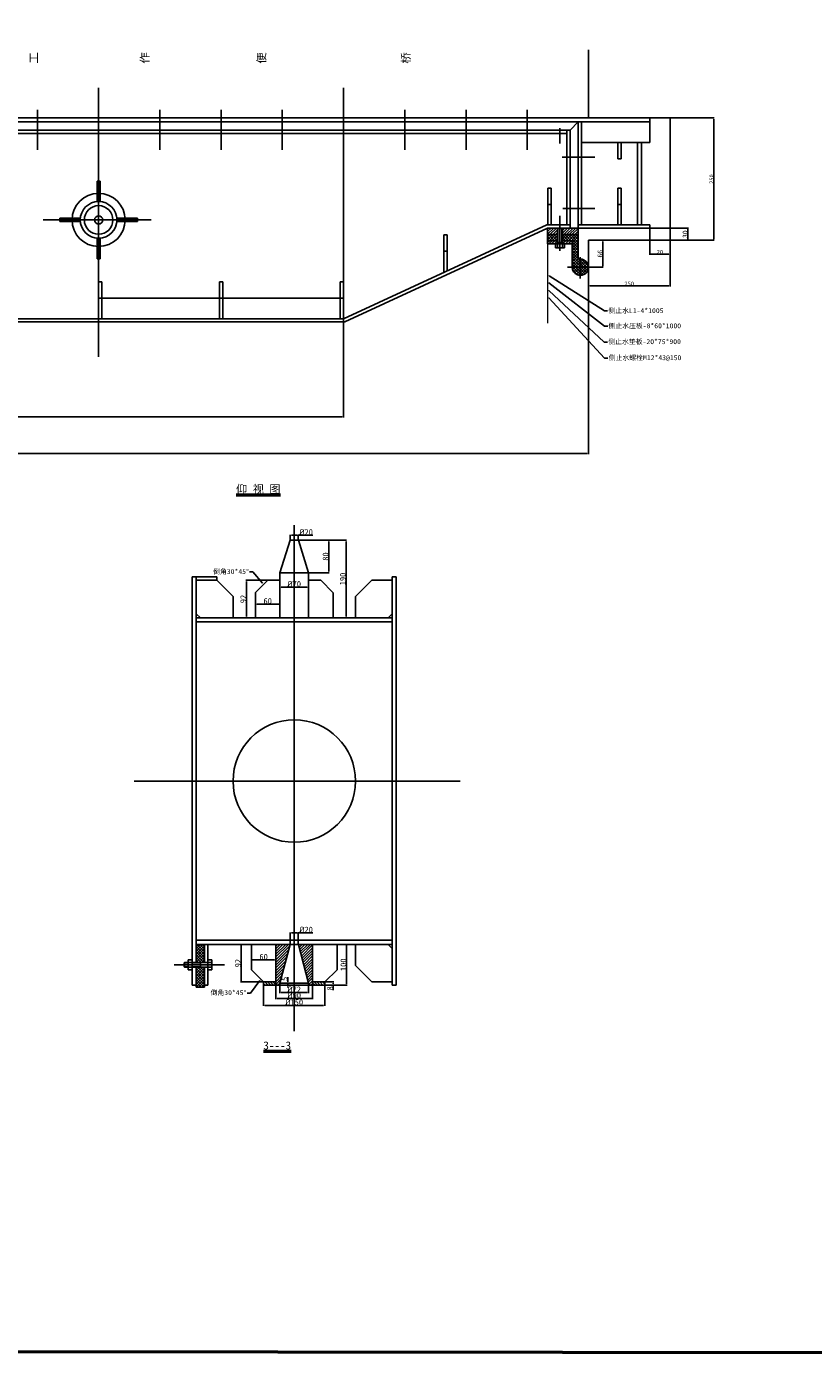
# Model space of a CAD drawing. Header units: millimetres. Extents: x 5419 to 25931, y -1907 to 3833.
# Tile 8 of 10: x 20910 to 22838, y -1907 to 1343. Entities that reach past the tile are written whole.
import ezdxf
from ezdxf import colors
from ezdxf.entities.mleader import LeaderData, LeaderLine
from ezdxf.math import Vec2, Vec3

# ---------------------------------------------------------------- set-up
doc = ezdxf.new("R2010")
doc.units = ezdxf.units.MM
doc.dimstyles.new('ISO-25', dxfattribs={"dimtxt": 3, "dimasz": 3, "dimexe": 1.25, "dimexo": 0.625, "dimtad": 1, "dimtxsty": 'Standard', "dimcen": 2.5, "dimadec": 0, "dimazin": 0, "dimtfac": 1, "dimtmove": 0, "dimatfit": 3, "dimfxl": 1, "dimarcsym": 0})
pattern_1 = [(45, (12461.596, 0), (-3.367596, 3.367596), [])]

# ---------------------------------------------------------------- blocks, each defined once
blk = doc.blocks.new('*D75')
at = {"color": 0, "lineweight": -2}
for p, q in [((22487.3, 1119.7), (22595, 1119.7)), ((22593.8, 1116.7), (22593.8, 822.7)), ((22487.3, 819.7), (22595, 819.7))]:
    blk.add_line(p, q, dxfattribs=at)
at = {"color": 0, "lineweight": 50}
for points in [[(22593.3, 1116.7), (22594.3, 1116.7), (22593.8, 1119.7)], [(22593.3, 822.7), (22594.3, 822.7), (22593.8, 819.7)]]:
    blk.add_solid(points, dxfattribs=at)
at = {"layer": 'Defpoints', "color": 0, "lineweight": 50}
for p in [(22486.7, 1119.7), (22486.7, 819.7), (22593.8, 819.7)]:
    blk.add_point(p, dxfattribs=at)
at = {"color": 0, "lineweight": 13, "insert": (22588.1, 969.7), "char_height": 10, "attachment_point": 5, "rotation": 90}
blk.add_mtext('250', dxfattribs=at)
blk = doc.blocks.new('*D76')
at = {"color": 0, "lineweight": -2}
for p, q in [((22420.9, 849.7), (22531.4, 849.7)), ((22530.1, 846.7), (22530.1, 822.7)), ((22420.9, 819.7), (22531.4, 819.7))]:
    blk.add_line(p, q, dxfattribs=at)
at = {"color": 0, "lineweight": 50}
for points in [[(22529.6, 846.7), (22530.6, 846.7), (22530.1, 849.7)], [(22529.6, 822.7), (22530.6, 822.7), (22530.1, 819.7)]]:
    blk.add_solid(points, dxfattribs=at)
at = {"layer": 'Defpoints', "color": 0, "lineweight": 50}
for p in [(22420.2, 849.7), (22420.2, 819.7), (22530.1, 819.7)]:
    blk.add_point(p, dxfattribs=at)
at = {"color": 0, "lineweight": 13, "insert": (22523.5, 834.7), "char_height": 3, "attachment_point": 5, "rotation": 90}
blk.add_mtext('{\\H4x;30}', dxfattribs=at)
blk = doc.blocks.new('*D77')
at = {"color": 0, "lineweight": -2}
for p, q in [((22436.7, 853), (22436.7, 784.4)), ((22486.7, 853), (22486.7, 784.4)), ((22439.7, 785.7), (22483.7, 785.7))]:
    blk.add_line(p, q, dxfattribs=at)
at = {"color": 0, "lineweight": 50}
for points in [[(22439.7, 786.2), (22439.7, 785.2), (22436.7, 785.7)], [(22483.7, 786.2), (22483.7, 785.2), (22486.7, 785.7)]]:
    blk.add_solid(points, dxfattribs=at)
at = {"layer": 'Defpoints', "color": 0, "lineweight": 50}
for p in [(22436.7, 853.7), (22486.7, 853.7), (22486.7, 785.7)]:
    blk.add_point(p, dxfattribs=at)
at = {"color": 0, "lineweight": 13, "insert": (22461.7, 791.3), "char_height": 10, "attachment_point": 5}
blk.add_mtext('20', dxfattribs=at)
blk = doc.blocks.new('*D78')
at = {"color": 0, "lineweight": -2}
for p, q in [((22287.3, 819.7), (22322.9, 819.7)), ((22321.7, 816.7), (22321.7, 756.7)), ((22287.3, 753.7), (22322.9, 753.7))]:
    blk.add_line(p, q, dxfattribs=at)
at = {"color": 0, "lineweight": 50}
for points in [[(22321.2, 816.7), (22322.2, 816.7), (22321.7, 819.7)], [(22321.2, 756.7), (22322.2, 756.7), (22321.7, 753.7)]]:
    blk.add_solid(points, dxfattribs=at)
at = {"layer": 'Defpoints', "color": 0, "lineweight": 50}
for p in [(22286.7, 819.7), (22286.7, 753.7), (22321.7, 753.7)]:
    blk.add_point(p, dxfattribs=at)
at = {"color": 0, "lineweight": 13, "insert": (22315, 786.7), "char_height": 3, "attachment_point": 5, "rotation": 90}
blk.add_mtext('{\\H4x;66}', dxfattribs=at)
blk = doc.blocks.new('*D79')
at = {"color": 0, "lineweight": -2}
for p, q in [((22486.7, 818.1), (22486.7, 706.6)), ((22286.7, 714.8), (22286.7, 706.6)), ((22483.7, 707.8), (22289.7, 707.8))]:
    blk.add_line(p, q, dxfattribs=at)
at = {"color": 0, "lineweight": 50}
for points in [[(22289.7, 708.3), (22289.7, 707.3), (22286.7, 707.8)], [(22483.7, 708.3), (22483.7, 707.3), (22486.7, 707.8)]]:
    blk.add_solid(points, dxfattribs=at)
at = {"layer": 'Defpoints', "color": 0, "lineweight": 50}
for p in [(22486.7, 818.7), (22286.7, 715.4), (22286.7, 707.8)]:
    blk.add_point(p, dxfattribs=at)
at = {"color": 0, "lineweight": 13, "insert": (22386.7, 713.5), "char_height": 10, "attachment_point": 5}
blk.add_mtext('250', dxfattribs=at)
blk = doc.blocks.new('*D80')
at = {"color": 0, "lineweight": -2}
for p, q in [((18686.7, 704.2), (18686.7, 295.8)), ((22286.7, 697.2), (22286.7, 295.8)), ((22283.7, 297.1), (18689.7, 297.1))]:
    blk.add_line(p, q, dxfattribs=at)
at = {"color": 0, "lineweight": 50}
for points in [[(18689.7, 297.6), (18689.7, 296.6), (18686.7, 297.1)], [(22283.7, 297.6), (22283.7, 296.6), (22286.7, 297.1)]]:
    blk.add_solid(points, dxfattribs=at)
at = {"layer": 'Defpoints', "color": 0, "lineweight": 50}
for p in [(18686.7, 704.8), (22286.7, 697.8), (18686.7, 297.1)]:
    blk.add_point(p, dxfattribs=at)
at = {"color": 0, "lineweight": 13, "insert": (20486.7, 301.7), "char_height": 8, "attachment_point": 5}
blk.add_mtext('2000', dxfattribs=at)
blk = doc.blocks.new('*D102')
at = {"color": 0, "lineweight": -2}
for p, q in [((21555.9, 85.7), (21555.9, 98.5)), ((21575.9, 85.7), (21575.9, 98.5)), ((21558.9, 97.2), (21572.9, 97.2)), ((21575.9, 97.2), (21611.2, 97.2))]:
    blk.add_line(p, q, dxfattribs=at)
at = {"color": 0, "lineweight": 50}
for points in [[(21558.9, 97.7), (21558.9, 96.7), (21555.9, 97.2)], [(21572.9, 97.7), (21572.9, 96.7), (21575.9, 97.2)]]:
    blk.add_solid(points, dxfattribs=at)
at = {"layer": 'Defpoints', "color": 0, "lineweight": 50}
for p in [(21555.9, 85.1), (21575.9, 97.2), (21575.9, 85.1)]:
    blk.add_point(p, dxfattribs=at)
at = {"color": 0, "lineweight": 13, "insert": (21595, 105), "char_height": 3, "attachment_point": 5}
blk.add_mtext('{\\fISOCPEUR|b0|i0|c0|p34;\\H4.8x;%%C\\fSimSun|b0|i0|c134|p34;20}', dxfattribs=at)
blk = doc.blocks.new('*D103')
at = {"color": 0, "lineweight": -2}
for p, q in [((21530.9, -30.3), (21530.9, -28.7)), ((21533.9, -29.9), (21597.9, -29.9)), ((21600.9, -30.3), (21600.9, -28.7))]:
    blk.add_line(p, q, dxfattribs=at)
at = {"color": 0, "lineweight": 50}
for points in [[(21533.9, -29.4), (21533.9, -30.4), (21530.9, -29.9)], [(21597.9, -29.4), (21597.9, -30.4), (21600.9, -29.9)]]:
    blk.add_solid(points, dxfattribs=at)
at = {"layer": 'Defpoints', "color": 0, "lineweight": 50}
for p in [(21530.9, -30.9), (21600.9, -29.9), (21600.9, -30.9)]:
    blk.add_point(p, dxfattribs=at)
at = {"color": 0, "lineweight": 13, "insert": (21565.9, -22.1), "char_height": 3, "attachment_point": 5}
blk.add_mtext('{\\fISOCPEUR|b0|i0|c0|p34;\\H4.8x;%%C\\fSimSun|b0|i0|c134|p34;70}', dxfattribs=at)
blk = doc.blocks.new('*D104')
at = {"color": 0, "lineweight": -2}
for p, q in [((21576.6, 85.1), (21694.1, 85.1)), ((21692.8, 82.1), (21692.8, -101.9)), ((21601.6, -104.9), (21694.1, -104.9))]:
    blk.add_line(p, q, dxfattribs=at)
at = {"color": 0, "lineweight": 50}
for points in [[(21692.3, 82.1), (21693.3, 82.1), (21692.8, 85.1)], [(21692.3, -101.9), (21693.3, -101.9), (21692.8, -104.9)]]:
    blk.add_solid(points, dxfattribs=at)
at = {"layer": 'Defpoints', "color": 0, "lineweight": 50}
for p in [(21575.9, 85.1), (21600.9, -104.9), (21692.8, -104.9)]:
    blk.add_point(p, dxfattribs=at)
at = {"color": 0, "lineweight": 13, "insert": (21685, -9.9), "char_height": 3, "attachment_point": 5, "rotation": 90}
blk.add_mtext('{\\H4.8x;190}', dxfattribs=at)
blk = doc.blocks.new('*D105')
at = {"color": 0, "lineweight": -2}
for p, q in [((21576.6, 85.1), (21651.8, 85.1)), ((21650.5, 82.1), (21650.5, 8.1)), ((21601.6, 5.1), (21651.8, 5.1))]:
    blk.add_line(p, q, dxfattribs=at)
at = {"color": 0, "lineweight": 50}
for points in [[(21650, 82.1), (21651, 82.1), (21650.5, 85.1)], [(21650, 8.1), (21651, 8.1), (21650.5, 5.1)]]:
    blk.add_solid(points, dxfattribs=at)
at = {"layer": 'Defpoints', "color": 0, "lineweight": 50}
for p in [(21575.9, 85.1), (21600.9, 5.1), (21650.5, 5.1)]:
    blk.add_point(p, dxfattribs=at)
at = {"color": 0, "lineweight": 13, "insert": (21642.7, 45.1), "char_height": 3, "attachment_point": 5, "rotation": 90}
blk.add_mtext('{\\H4.8x;80}', dxfattribs=at)
blk = doc.blocks.new('*D106')
at = {"color": 0, "lineweight": -2}
for p, q in [((21470.9, -80.7), (21470.9, -70.5)), ((21473.9, -71.7), (21527.9, -71.7)), ((21530.9, -80.7), (21530.9, -70.5))]:
    blk.add_line(p, q, dxfattribs=at)
at = {"color": 0, "lineweight": 50}
for points in [[(21473.9, -71.2), (21473.9, -72.2), (21470.9, -71.7)], [(21527.9, -71.2), (21527.9, -72.2), (21530.9, -71.7)]]:
    blk.add_solid(points, dxfattribs=at)
at = {"layer": 'Defpoints', "color": 0, "lineweight": 50}
for p in [(21470.9, -81.3), (21530.9, -71.7), (21530.9, -81.3)]:
    blk.add_point(p, dxfattribs=at)
at = {"color": 0, "lineweight": 13, "insert": (21500.9, -63.9), "char_height": 3, "attachment_point": 5}
blk.add_mtext('{\\H4.8x;60}', dxfattribs=at)
blk = doc.blocks.new('*D107')
at = {"color": 0, "lineweight": -2}
for p, q in [((21500.3, -12.9), (21447.6, -12.9)), ((21448.9, -15.9), (21448.9, -101.9)), ((21470.3, -104.9), (21447.6, -104.9))]:
    blk.add_line(p, q, dxfattribs=at)
at = {"color": 0, "lineweight": 50}
for points in [[(21448.4, -15.9), (21449.4, -15.9), (21448.9, -12.9)], [(21448.4, -101.9), (21449.4, -101.9), (21448.9, -104.9)]]:
    blk.add_solid(points, dxfattribs=at)
at = {"layer": 'Defpoints', "color": 0, "lineweight": 50}
for p in [(21500.9, -12.9), (21448.9, -104.9), (21470.9, -104.9)]:
    blk.add_point(p, dxfattribs=at)
at = {"color": 0, "lineweight": 13, "insert": (21441.1, -58.9), "char_height": 3, "attachment_point": 5, "rotation": 90}
blk.add_mtext('{\\H4.8x;92}', dxfattribs=at)
blk = doc.blocks.new('*D108')
at = {"color": 0, "lineweight": -2}
for p, q in [((21555.9, -904.3), (21555.9, -875.5)), ((21558.9, -876.7), (21572.9, -876.7)), ((21575.9, -904.3), (21575.9, -875.5)), ((21575.9, -876.7), (21611.2, -876.7))]:
    blk.add_line(p, q, dxfattribs=at)
at = {"color": 0, "lineweight": 50}
for points in [[(21558.9, -876.2), (21558.9, -877.2), (21555.9, -876.7)], [(21572.9, -876.2), (21572.9, -877.2), (21575.9, -876.7)]]:
    blk.add_solid(points, dxfattribs=at)
at = {"layer": 'Defpoints', "color": 0, "lineweight": 50}
for p in [(21575.9, -876.7), (21555.9, -904.9), (21575.9, -904.9)]:
    blk.add_point(p, dxfattribs=at)
at = {"color": 0, "lineweight": 13, "insert": (21595, -868.9), "char_height": 3, "attachment_point": 5}
blk.add_mtext('{\\fISOCPEUR|b0|i0|c0|p34;\\H4.8x;%%C\\fSimSun|b0|i0|c134|p34;20}', dxfattribs=at)
blk = doc.blocks.new('*D109')
at = {"color": 0, "lineweight": -2}
for p, q in [((21530.9, -1000.6), (21530.9, -1024.1)), ((21600.9, -1000.6), (21600.9, -1024.1)), ((21533.9, -1022.9), (21597.9, -1022.9))]:
    blk.add_line(p, q, dxfattribs=at)
at = {"color": 0, "lineweight": 50}
for points in [[(21533.9, -1022.4), (21533.9, -1023.4), (21530.9, -1022.9)], [(21597.9, -1022.4), (21597.9, -1023.4), (21600.9, -1022.9)]]:
    blk.add_solid(points, dxfattribs=at)
at = {"layer": 'Defpoints', "color": 0, "lineweight": 50}
for p in [(21530.9, -999.9), (21600.9, -999.9), (21600.9, -1022.9)]:
    blk.add_point(p, dxfattribs=at)
at = {"color": 0, "lineweight": 13, "insert": (21565.9, -1015), "char_height": 3, "attachment_point": 5}
blk.add_mtext('{\\fISOCPEUR|b0|i0|c0|p34;\\H4.8x;%%C\\fSimSun|b0|i0|c134|p34;72}', dxfattribs=at)
blk = doc.blocks.new('*D110')
at = {"color": 0, "lineweight": -2}
for p, q in [((21545.3, -999.9), (21551.1, -999.9)), ((21545.3, -1004.9), (21551.1, -1004.9)), ((21549.8, -996.9), (21549.8, -984.9)), ((21549.8, -1004.9), (21549.8, -999.9)), ((21549.8, -1007.9), (21549.8, -1010.9))]:
    blk.add_line(p, q, dxfattribs=at)
at = {"color": 0, "lineweight": 50}
for points in [[(21549.3, -996.9), (21550.3, -996.9), (21549.8, -999.9)], [(21549.3, -1007.9), (21550.3, -1007.9), (21549.8, -1004.9)]]:
    blk.add_solid(points, dxfattribs=at)
at = {"layer": 'Defpoints', "color": 0, "lineweight": 50}
for p in [(21544.6, -999.9), (21544.6, -1004.9), (21549.8, -999.9)]:
    blk.add_point(p, dxfattribs=at)
at = {"color": 0, "lineweight": 13, "insert": (21542, -989.4), "char_height": 3, "attachment_point": 5, "rotation": 90}
blk.add_mtext('{\\H4.8x;5}', dxfattribs=at)
blk = doc.blocks.new('*D111')
at = {"color": 0, "lineweight": -2}
for p, q in [((21520.9, -1005.6), (21520.9, -1039)), ((21610.9, -1005.6), (21610.9, -1039)), ((21523.9, -1037.7), (21607.9, -1037.7))]:
    blk.add_line(p, q, dxfattribs=at)
at = {"color": 0, "lineweight": 50}
for points in [[(21523.9, -1037.2), (21523.9, -1038.2), (21520.9, -1037.7)], [(21607.9, -1037.2), (21607.9, -1038.2), (21610.9, -1037.7)]]:
    blk.add_solid(points, dxfattribs=at)
at = {"layer": 'Defpoints', "color": 0, "lineweight": 50}
for p in [(21520.9, -1004.9), (21610.9, -1004.9), (21610.9, -1037.7)]:
    blk.add_point(p, dxfattribs=at)
at = {"color": 0, "lineweight": 13, "insert": (21565.9, -1029.9), "char_height": 3, "attachment_point": 5}
blk.add_mtext('{\\fISOCPEUR|b0|i0|c0|p34;\\H4.8x;%%C\\fSimSun|b0|i0|c134|p34;90}', dxfattribs=at)
blk = doc.blocks.new('*D112')
at = {"color": 0, "lineweight": -2}
for p, q in [((21490.9, -1005.6), (21490.9, -1055.8)), ((21640.9, -1005.6), (21640.9, -1055.8)), ((21493.9, -1054.6), (21637.9, -1054.6))]:
    blk.add_line(p, q, dxfattribs=at)
at = {"color": 0, "lineweight": 50}
for points in [[(21493.9, -1054.1), (21493.9, -1055.1), (21490.9, -1054.6)], [(21637.9, -1054.1), (21637.9, -1055.1), (21640.9, -1054.6)]]:
    blk.add_solid(points, dxfattribs=at)
at = {"layer": 'Defpoints', "color": 0, "lineweight": 50}
for p in [(21490.9, -1004.9), (21640.9, -1004.9), (21640.9, -1054.6)]:
    blk.add_point(p, dxfattribs=at)
at = {"color": 0, "lineweight": 13, "insert": (21565.9, -1046.8), "char_height": 3, "attachment_point": 5}
blk.add_mtext('{\\fISOCPEUR|b0|i0|c0|p34;\\H4.8x;%%C\\fSimSun|b0|i0|c134|p34;150}', dxfattribs=at)
blk = doc.blocks.new('*D113')
at = {"color": 0, "lineweight": -2}
for p, q in [((21641.6, -996.9), (21662.7, -996.9)), ((21641.6, -1004.9), (21662.7, -1004.9)), ((21661.4, -999.9), (21661.4, -1001.9)), ((21661.4, -1004.9), (21661.4, -1017.3))]:
    blk.add_line(p, q, dxfattribs=at)
at = {"color": 0, "lineweight": 50}
for points in [[(21660.9, -999.9), (21661.9, -999.9), (21661.4, -996.9)], [(21660.9, -1001.9), (21661.9, -1001.9), (21661.4, -1004.9)]]:
    blk.add_solid(points, dxfattribs=at)
at = {"layer": 'Defpoints', "color": 0, "lineweight": 50}
for p in [(21640.9, -996.9), (21640.9, -1004.9), (21661.4, -1004.9)]:
    blk.add_point(p, dxfattribs=at)
at = {"color": 0, "lineweight": 13, "insert": (21653.6, -1012.6), "char_height": 3, "attachment_point": 5, "rotation": 90}
blk.add_mtext('{\\H4.8x;8}', dxfattribs=at)
blk = doc.blocks.new('*D114')
at = {"color": 0, "lineweight": -2}
for p, q in [((21671.6, -904.9), (21695.5, -904.9)), ((21694.2, -907.9), (21694.2, -1001.9)), ((21641.6, -1004.9), (21695.5, -1004.9))]:
    blk.add_line(p, q, dxfattribs=at)
at = {"color": 0, "lineweight": 50}
for points in [[(21693.7, -907.9), (21694.7, -907.9), (21694.2, -904.9)], [(21693.7, -1001.9), (21694.7, -1001.9), (21694.2, -1004.9)]]:
    blk.add_solid(points, dxfattribs=at)
at = {"layer": 'Defpoints', "color": 0, "lineweight": 50}
for p in [(21670.9, -904.9), (21640.9, -1004.9), (21694.2, -1004.9)]:
    blk.add_point(p, dxfattribs=at)
at = {"color": 0, "lineweight": 13, "insert": (21686.4, -954.9), "char_height": 3, "attachment_point": 5, "rotation": 90}
blk.add_mtext('{\\H4.8x;100}', dxfattribs=at)
blk = doc.blocks.new('*D115')
at = {"color": 0, "lineweight": -2}
for p, q in [((21460.9, -942.7), (21460.9, -941.9)), ((21520.9, -942.7), (21520.9, -941.9)), ((21463.9, -943.2), (21517.9, -943.2))]:
    blk.add_line(p, q, dxfattribs=at)
at = {"color": 0, "lineweight": 50}
for points in [[(21463.9, -942.7), (21463.9, -943.7), (21460.9, -943.2)], [(21517.9, -942.7), (21517.9, -943.7), (21520.9, -943.2)]]:
    blk.add_solid(points, dxfattribs=at)
at = {"layer": 'Defpoints', "color": 0, "lineweight": 50}
for p in [(21460.9, -943.3), (21520.9, -943.2), (21520.9, -943.3)]:
    blk.add_point(p, dxfattribs=at)
at = {"color": 0, "lineweight": 13, "insert": (21490.9, -935.4), "char_height": 3, "attachment_point": 5}
blk.add_mtext('{\\H4.8x;60}', dxfattribs=at)
blk = doc.blocks.new('*D116')
at = {"color": 0, "lineweight": -2}
for p, q in [((21460.3, -904.9), (21434.6, -904.9)), ((21435.8, -907.9), (21435.8, -993.9)), ((21490.3, -996.9), (21434.6, -996.9))]:
    blk.add_line(p, q, dxfattribs=at)
at = {"color": 0, "lineweight": 50}
for points in [[(21435.3, -907.9), (21436.3, -907.9), (21435.8, -904.9)], [(21435.3, -993.9), (21436.3, -993.9), (21435.8, -996.9)]]:
    blk.add_solid(points, dxfattribs=at)
at = {"layer": 'Defpoints', "color": 0, "lineweight": 50}
for p in [(21460.9, -904.9), (21435.8, -996.9), (21490.9, -996.9)]:
    blk.add_point(p, dxfattribs=at)
at = {"color": 0, "lineweight": 13, "insert": (21428, -950.9), "char_height": 3, "attachment_point": 5, "rotation": 90}
blk.add_mtext('{\\H4.8x;92}', dxfattribs=at)
blk = doc.blocks.new('*D143')
at = {"color": 0, "lineweight": -2}
for p, q in [((19286.7, 627), (19286.7, 385.8)), ((21686.7, 627), (21686.7, 385.8)), ((19289.7, 387.1), (21683.7, 387.1))]:
    blk.add_line(p, q, dxfattribs=at)
at = {"color": 0, "lineweight": 50}
for points in [[(19289.7, 387.6), (19289.7, 386.6), (19286.7, 387.1)], [(21683.7, 387.6), (21683.7, 386.6), (21686.7, 387.1)]]:
    blk.add_solid(points, dxfattribs=at)
at = {"layer": 'Defpoints', "color": 0, "lineweight": 50}
for p in [(19286.7, 627.7), (21686.7, 627.7), (21686.7, 387.1)]:
    blk.add_point(p, dxfattribs=at)
at = {"color": 0, "lineweight": 50, "insert": (20486.7, 392.7), "char_height": 10, "attachment_point": 5}
blk.add_mtext('1300', dxfattribs=at)

msp = doc.modelspace()

# ---------------------------------------------------------------- hatches: boundary and pattern name
h = msp.add_hatch()
h.set_pattern_fill('ANSI37', color=256, scale=1.5, style=0)
h.set_pattern_definition([(45, (12461.596, 0), (-3.367596, 3.367596), []), (135, (12461.596, 0), (-3.367596, -3.367596), [])])
h.paths.add_polyline_path([(20264.97, -904.934), (20244.97, -904.934), (20244.97, -948.934), (20264.97, -948.934)])
h.paths.add_polyline_path([(20264.97, -960.934), (20244.97, -960.934), (20244.97, -1009.934), (20264.97, -1009.934)])
h.paths.add_polyline_path([(21325.944, -948.934), (21345.944, -948.934), (21345.944, -904.934), (21325.944, -904.934)])
h.paths.add_polyline_path([(21325.944, -1009.934), (21345.944, -1009.934), (21345.944, -960.934), (21325.944, -960.934)])
h.paths.add_polyline_path([(23719.553, 1819.654), (23699.553, 1819.654), (23699.553, 1775.654), (23719.553, 1775.654)])
h.paths.add_polyline_path([(23719.553, 1763.654), (23699.553, 1763.654), (23699.553, 1714.654), (23719.553, 1714.654)])
h.paths.add_polyline_path([(22246.682, 818.654), (22246.682, 753.654), (22266.682, 753.654), (22266.682, 773.654, 0.02177006), (22264.943, 773.578, -0.43995086), (22261.682, 776.567), (22261.682, 833.654), (22222.682, 833.654), (22222.682, 818.654)])
h.paths.add_polyline_path([(22266.682, 753.654), (22286.682, 753.654, 0.41421356), (22266.682, 773.654)])
h.paths.add_polyline_path([(22266.682, 733.654, 0.41421356), (22286.682, 753.654), (22266.682, 753.654)])
h.paths.add_polyline_path([(22266.682, 753.654), (22246.682, 753.654, 0.41421356), (22266.682, 733.654)])
h.paths.add_polyline_path([(22210.682, 818.654), (22210.682, 833.654), (22186.682, 833.654), (22186.682, 818.654)])
h.paths.add_polyline_path([(18706.682, 753.654), (18706.682, 773.654, 0.41421356), (18686.682, 753.654)])
h.paths.add_polyline_path([(18706.682, 753.654), (18686.682, 753.654, 0.41421356), (18706.682, 733.654)])
h.paths.add_polyline_path([(18706.682, 753.654), (18706.682, 733.654, 0.41421356), (18726.682, 753.654)])
h.paths.add_polyline_path([(18726.682, 818.654), (18750.682, 818.654), (18750.682, 833.654), (18711.682, 833.654), (18711.682, 776.567, -0.43995086), (18708.421, 773.578, 0.02177006), (18706.682, 773.654), (18706.682, 753.654), (18726.682, 753.654)])
h.paths.add_polyline_path([(18786.682, 818.654), (18786.682, 833.654), (18762.682, 833.654), (18762.682, 818.654)])
at = {"lineweight": 13}
h = msp.add_hatch(dxfattribs=at)
h.set_pattern_fill('ANSI31', color=1, scale=1.5, style=0)
h.set_pattern_definition(pattern_1)
h.paths.add_polyline_path([(22261.682, 849.654), (22222.682, 849.654), (22222.682, 833.654), (22261.682, 833.654)])
h.paths.add_polyline_path([(22210.682, 849.654), (22186.722, 849.654), (22186.682, 849.635), (22186.682, 833.654), (22210.682, 833.654)])
h.paths.add_polyline_path([(22210.682, 818.654), (22186.682, 818.654), (22186.682, 810.654), (22210.682, 810.654)])
h.paths.add_polyline_path([(22246.682, 818.654), (22222.682, 818.654), (22222.682, 810.654), (22246.682, 810.654)])
h.paths.add_polyline_path([(18750.682, 849.654), (18711.682, 849.654), (18711.682, 833.654), (18750.682, 833.654)])
h.paths.add_polyline_path([(18786.682, 849.635), (18786.642, 849.654), (18762.682, 849.654), (18762.682, 833.654), (18786.682, 833.654)])
h.paths.add_polyline_path([(18786.682, 818.654), (18762.682, 818.654), (18762.682, 810.654), (18786.682, 810.654)])
h.paths.add_polyline_path([(18750.682, 818.654), (18726.682, 818.654), (18726.682, 810.654), (18750.682, 810.654)])
h = msp.add_hatch()
h.set_pattern_fill('ANSI31', color=256, scale=1.5, style=0)
h.set_pattern_definition(pattern_1)
h.paths.add_polyline_path([(21555.944, -904.934), (21520.944, -904.934), (21520.944, -1004.934), (21525.944, -1004.934), (21530.944, -999.934)])
h.paths.add_polyline_path([(21610.944, -904.934), (21575.944, -904.934), (21600.944, -999.934), (21605.944, -1004.934), (21610.944, -1004.934)])
h = msp.add_hatch()
h.set_pattern_fill('ANSI31', color=256, scale=1.5, angle=90, style=0)
h.set_pattern_definition([(135, (12461.596, 0), (-3.367596, -3.367596), [])])
h.paths.add_polyline_path([(21520.944, -996.934), (21490.944, -996.934), (21490.944, -1004.934), (21520.944, -1004.934)])
h.paths.add_polyline_path([(21640.944, -996.934), (21610.944, -996.934), (21610.944, -1004.934), (21640.944, -1004.934)])

# ---------------------------------------------------------------- linework, layer by layer
for p, q in [((22286.682, 1119.654), (22286.682, 1285.931)), ((22286.682, 1223.588), (22286.682, 1149.654)), ((21086.682, 1193.588), (21086.682, 533.952)), ((21686.682, 1193.588), (21686.682, 533.952)), ((20936.682, 1139.212), (20936.682, 1041.003)), ((21086.682, 1139.212), (21086.682, 1041.003)), ((21236.682, 1139.212), (21236.682, 1041.003)), ((21386.682, 1139.212), (21386.682, 1041.003)), ((21536.682, 1139.212), (21536.682, 1041.003)), ((21836.682, 1139.212), (21836.682, 1041.003)), ((21986.682, 1139.212), (21986.682, 1041.003)), ((22136.682, 1139.212), (22136.682, 1041.003)), ((18536.682, 1119.654), (22436.682, 1119.654)), ((18536.682, 1109.654), (22436.682, 1109.654)), ((22241.809, 1089.654), (22261.682, 1109.654)), ((22261.682, 833.654), (22261.682, 1109.654)), ((22269.682, 857.654), (22269.682, 1109.654)), ((22286.682, 1119.654), (22486.682, 1119.654)), ((22436.682, 1119.654), (22436.682, 1109.654)), ((22436.682, 1109.654), (22436.682, 1059.654)), ((22486.682, 1119.654), (22486.682, 819.654)), ((20486.682, 1089.654), (22241.809, 1089.654)), ((20486.682, 1081.654), (22233.809, 1081.654)), ((22216.682, 1094.017), (22216.682, 1056.896)), ((22233.809, 1089.654), (22233.809, 857.654)), ((22241.809, 1089.654), (22241.809, 857.654)), ((22269.682, 1059.654), (22436.682, 1059.654)), ((22358.682, 1059.654), (22358.682, 1019.654)), ((22366.682, 1059.654), (22366.682, 1019.654)), ((22406.682, 1059.654), (22406.682, 857.654)), ((22416.682, 1059.654), (22416.682, 859.654)), ((22416.682, 1059.654), (22416.682, 857.654)), ((22222.283, 1022.947), (22301.89, 1022.947)), ((22358.682, 1019.654), (22366.682, 1019.654)), ((21086.682, 994.932), (21086.682, 746.104)), ((21082.682, 964.654), (21082.682, 914.476)), ((21086.682, 964.654), (21082.682, 964.654)), ((21086.682, 964.739), (21086.682, 759.412)), ((21086.682, 964.654), (21090.682, 964.654)), ((21090.682, 964.654), (21090.682, 914.476)), ((22186.965, 947.654), (22194.965, 947.654)), ((22186.965, 857.654), (22186.965, 947.654)), ((22194.965, 857.654), (22194.965, 947.654)), ((22358.682, 947.654), (22366.682, 947.654)), ((22358.682, 947.654), (22358.682, 857.654)), ((22358.682, 947.654), (22358.682, 857.654)), ((22366.682, 947.654), (22366.682, 857.654)), ((22366.682, 947.654), (22366.682, 857.654)), ((21086.682, 934.654), (21082.682, 934.654)), ((21086.682, 934.654), (21090.682, 934.654)), ((22186.965, 907.654), (22194.965, 907.654)), ((22216.682, 794.241), (22216.682, 880.042)), ((22223.518, 897.216), (22301.89, 897.216)), ((22358.682, 907.654), (22366.682, 907.654)), ((20951.101, 869.654), (21215.192, 869.654)), ((20966.05, 869.654), (21202.926, 869.654)), ((20991.682, 873.654), (21041.86, 873.654)), ((20991.682, 873.654), (20991.682, 865.654)), ((20991.682, 865.654), (21041.86, 865.654)), ((21021.682, 869.654), (21021.682, 873.654)), ((21021.682, 869.654), (21021.682, 865.654)), ((21181.682, 873.654), (21131.504, 873.654)), ((21181.682, 865.654), (21131.504, 865.654)), ((21151.682, 869.654), (21151.682, 873.654)), ((21151.682, 869.654), (21151.682, 865.654)), ((21181.682, 869.654), (21181.682, 873.654)), ((21181.682, 869.654), (21181.682, 865.654)), ((22184.965, 857.654), (21686.682, 627.654)), ((22186.722, 849.654), (21690.035, 620.39)), ((22186.682, 857.654), (22184.965, 857.654)), ((22186.682, 857.654), (22241.809, 857.654)), ((22186.682, 849.654), (22436.682, 849.654)), ((22186.682, 833.654), (22186.682, 849.654)), ((22210.682, 808.154), (22210.682, 849.654)), ((22210.682, 848.654), (22211.682, 849.654)), ((22210.682, 848.654), (22222.682, 848.654)), ((22211.682, 814.52), (22211.682, 849.654)), ((22221.682, 814.52), (22221.682, 849.654)), ((22222.682, 848.654), (22221.682, 849.654)), ((22222.682, 808.154), (22222.682, 849.654)), ((22241.809, 857.654), (22241.809, 849.654)), ((22261.682, 857.654), (22436.682, 857.654)), ((22436.682, 857.654), (22436.682, 849.654)), ((21082.682, 774.654), (21082.682, 824.832)), ((21090.682, 774.654), (21090.682, 824.832)), ((21932.682, 833.05), (21932.682, 741.204)), ((21932.682, 833.05), (21940.682, 833.05)), ((21940.682, 833.05), (21940.682, 744.896)), ((22186.682, 833.654), (22210.682, 833.654)), ((22186.682, 818.654), (22186.682, 833.654)), ((22186.682, 818.654), (22210.682, 818.654)), ((22186.682, 818.654), (22186.682, 810.654)), ((22210.682, 814.52), (22222.682, 814.52)), ((22222.682, 833.654), (22261.682, 833.654)), ((22222.682, 818.654), (22246.682, 818.654)), ((22246.682, 753.654), (22246.682, 818.654)), ((22246.682, 753.654), (22246.682, 818.654)), ((22261.682, 776.567), (22261.682, 833.654)), ((22286.682, 819.654), (22486.682, 819.654)), ((22286.682, 819.654), (22286.682, 695.386)), ((21086.682, 804.654), (21082.682, 804.654)), ((21086.682, 804.654), (21090.682, 804.654)), ((21932.682, 793.05), (21940.682, 793.05)), ((22186.682, 810.654), (22246.682, 810.654)), ((22205.682, 808.154), (22205.682, 810.654)), ((22205.682, 810.654), (22205.682, 801.654)), ((22205.682, 801.654), (22227.682, 801.654)), ((22210.682, 810.654), (22210.682, 801.654)), ((22222.682, 810.654), (22222.682, 801.654)), ((22227.682, 808.154), (22227.682, 810.654)), ((22227.682, 810.654), (22227.682, 801.654)), ((21086.682, 774.654), (21082.682, 774.654)), ((21086.682, 774.654), (21090.682, 774.654)), ((22235.077, 753.654), (22299.023, 753.654)), ((22266.682, 778.333), (22266.682, 726.008)), ((21086.682, 717.654), (21094.682, 717.654)), ((21094.682, 717.654), (21094.682, 627.654)), ((21382.682, 717.654), (21390.682, 717.654)), ((21382.682, 717.654), (21382.682, 627.654)), ((21390.682, 717.654), (21390.682, 627.654)), ((21678.682, 717.654), (21686.682, 717.654)), ((21678.682, 717.654), (21678.682, 627.654)), ((21086.682, 677.654), (21686.682, 677.654)), ((19284.925, 619.654), (21688.44, 619.654)), ((19286.682, 627.654), (21686.682, 627.654)), ((21690.035, 620.39), (21688.44, 619.654)), ((21565.944, 121.516), (21565.944, -1117.793)), ((21555.944, 85.066), (21530.944, 5.066)), ((21575.944, 85.066), (21555.944, 85.066)), ((21575.944, 85.066), (21600.944, 5.066)), ((21530.944, 5.066), (21530.944, -104.934)), ((21600.944, 5.066), (21530.944, 5.066)), ((21600.944, 5.066), (21600.944, -104.934)), ((21315.944, -4.934), (21315.944, -1004.934)), ((21315.944, -4.934), (21325.944, -4.934)), ((21325.944, -4.934), (21325.944, -948.934)), ((21325.944, -4.934), (21375.944, -4.934)), ((21325.944, -12.934), (21375.944, -12.934)), ((21375.944, -4.934), (21375.944, -12.934)), ((21375.944, -12.934), (21415.944, -52.934)), ((21470.944, -42.934), (21500.944, -12.934)), ((21500.944, -12.934), (21530.944, -12.934)), ((21600.944, -12.934), (21630.944, -12.934)), ((21660.944, -43.56), (21630.944, -12.934)), ((21755.944, -12.934), (21715.944, -52.934)), ((21755.944, -12.934), (21805.944, -12.934)), ((21805.944, -4.934), (21805.944, -1004.934)), ((21805.944, -4.934), (21805.944, -1004.934)), ((21805.944, -4.934), (21815.944, -4.934)), ((21815.944, -4.934), (21815.944, -1004.934)), ((21415.944, -52.934), (21415.944, -104.934)), ((21470.944, -42.934), (21470.944, -104.934)), ((21660.944, -43.56), (21660.944, -104.934)), ((21715.944, -52.934), (21715.944, -104.934)), ((21325.944, -94.934), (21335.944, -104.934)), ((21805.944, -94.934), (21795.944, -104.934)), ((21325.944, -104.934), (21805.944, -104.934)), ((21325.944, -114.934), (21805.944, -114.934)), ((21173.592, -504.934), (21972.324, -504.934)), ((21325.944, -894.934), (21805.944, -894.934)), ((21325.944, -904.934), (21805.944, -904.934)), ((21325.944, -904.934), (21325.944, -948.934)), ((21345.944, -904.934), (21345.944, -948.934)), ((21345.944, -904.934), (21345.944, -948.934)), ((21353.944, -904.934), (21353.944, -1004.934)), ((21460.944, -904.934), (21460.944, -966.934)), ((21520.944, -904.934), (21520.944, -1004.934)), ((21555.944, -904.934), (21530.944, -999.934)), ((21575.944, -904.934), (21600.944, -999.934)), ((21610.944, -904.934), (21610.944, -1004.934)), ((21670.944, -904.934), (21670.944, -966.934)), ((21715.944, -904.934), (21715.944, -956.934)), ((21795.944, -904.934), (21805.944, -914.934)), ((21395.386, -954.934), (21271.69, -954.934)), ((21295.944, -949.934), (21296.944, -948.934)), ((21295.944, -949.934), (21295.944, -959.934)), ((21305.944, -949.934), (21295.944, -949.934)), ((21305.944, -959.934), (21295.944, -959.934)), ((21295.944, -959.934), (21296.944, -960.934)), ((21296.944, -948.934), (21296.944, -960.934)), ((21363.944, -948.934), (21296.944, -948.934)), ((21363.944, -960.934), (21296.944, -960.934)), ((21305.944, -942.934), (21305.944, -966.934)), ((21305.944, -942.934), (21315.944, -942.934)), ((21305.944, -966.934), (21315.944, -966.934)), ((21335.944, -949.934), (21315.944, -949.934)), ((21335.944, -959.934), (21315.944, -959.934)), ((21325.944, -960.934), (21325.944, -1004.934)), ((21325.944, -960.934), (21325.944, -1009.934)), ((21335.944, -948.934), (21335.944, -960.934)), ((21345.944, -960.934), (21345.944, -1004.934)), ((21345.944, -960.934), (21345.944, -1009.934)), ((21363.944, -942.934), (21353.944, -942.934)), ((21363.944, -966.934), (21353.944, -966.934)), ((21363.944, -942.934), (21363.944, -966.934)), ((21460.944, -966.934), (21490.944, -996.934)), ((21670.944, -966.934), (21640.944, -996.934)), ((21715.944, -956.934), (21755.944, -996.934)), ((21315.944, -1004.934), (21325.944, -1004.934)), ((21345.944, -1004.934), (21353.944, -1004.934)), ((21490.944, -996.934), (21490.944, -1004.934)), ((21490.944, -996.934), (21520.944, -996.934)), ((21490.944, -1004.934), (21525.944, -1004.934)), ((21530.944, -999.934), (21525.944, -1004.934)), ((21525.944, -1004.934), (21605.944, -1004.934)), ((21530.944, -999.934), (21600.944, -999.934)), ((21600.944, -999.934), (21605.944, -1004.934)), ((21605.944, -1004.934), (21640.944, -1004.934)), ((21610.944, -996.934), (21640.944, -996.934)), ((21640.944, -996.934), (21640.944, -1004.934)), ((21755.944, -996.934), (21805.944, -996.934)), ((21805.944, -1004.934), (21815.944, -1004.934)), ((21325.944, -1009.934), (21345.944, -1009.934))]:
    msp.add_line(p, q)
at = {"color": 1, "lineweight": 13}
msp.add_line((22186.682, 810.654), (22186.682, 616.43), dxfattribs=at)
at = {"lineweight": 50}
msp.add_line((17880.634, -1899.927), (25930.634, -1907.014), dxfattribs=at)
for centre, radius in [((21086.682, 869.654), 65), ((21086.682, 869.654), 45), ((21086.682, 869.654), 35), ((21086.682, 869.654), 10), ((21565.944, -504.934), 150)]:
    msp.add_circle(centre, radius)
for centre, radius, end in [((22266.682, 753.654), 20, 94.988542), ((22264.682, 776.567), 3, 274.988542)]:
    msp.add_arc(centre, radius, 180, end)

# ---------------------------------------------------------------- texts
at = {"lineweight": 50, "char_height": 20, "attachment_point": 1}
for s, insert, width in [('{\\f@NSimSun|b0|i0|c134|p49;工                  作                   便                        桥}', (20913.652, 1275.7), 3160.18978), ('{\\fNSimSun|b1|i0|c134|p49;\\L仰 视 图}', (21423.312, 219.943), 249.8993), ('{\\fSimSun|b1|i0|c134|p34;\\L3---3}', (21490.221, -1142.649), 223.9401)]:
    msp.add_mtext(s, dxfattribs=dict(at, insert=insert, width=width))

# ---------------------------------------------------------------- dimensions: what is measured, and where the dimension line sits
at = {"color": 1, "lineweight": 13}
dim = msp.add_linear_dim(base=(22593.773, 819.654), p1=(22486.682, 1119.654), p2=(22486.682, 819.654), angle=90, text='250', dimstyle='ISO-25', override={"dimtxt": 10}, dxfattribs=at)
dim.commit()
dim.dimension.update_dxf_attribs({"geometry": '*D75', "text_midpoint": (22588.148, 969.654)})
for base, p1, p2, text, picture, middle in [((22530.146, 819.654), (22420.228, 849.654), (22420.228, 819.654), '{\\H4x;<>}', '*D76', (22523.521, 834.654)), ((22321.662, 753.654), (22286.682, 819.654), (22286.682, 753.654), '{\\H4x;<>}', '*D78', (22315.037, 786.654)), ((21692.828, -104.934), (21575.944, 85.066), (21600.944, -104.934), '{\\H4.8x;<>}', '*D104', (21685.003, -9.934)), ((21650.507, 5.066), (21575.944, 85.066), (21600.944, 5.066), '{\\H4.8x;<>}', '*D105', (21642.682, 45.066)), ((21448.882, -104.934), (21500.944, -12.934), (21470.944, -104.934), '{\\H4.8x;<>}', '*D107', (21441.057, -58.934)), ((21435.802, -996.934), (21460.944, -904.934), (21490.944, -996.934), '{\\H4.8x;<>}', '*D116', (21427.977, -950.934)), ((21694.218, -1004.934), (21670.944, -904.934), (21640.944, -1004.934), '{\\H4.8x;<>}', '*D114', (21686.393, -954.934)), ((21549.804, -999.934), (21544.643, -1004.934), (21544.643, -999.934), '{\\H4.8x;<>}', '*D110', (21541.979, -989.429)), ((21661.422, -1004.934), (21640.944, -996.934), (21640.944, -1004.934), '{\\H4.8x;<>}', '*D113', (21653.597, -1012.639))]:
    dim = msp.add_linear_dim(base=base, p1=p1, p2=p2, angle=90, text=text, dimstyle='ISO-25', dxfattribs=at)
    dim.commit()
    dim.dimension.update_dxf_attribs({"geometry": picture, "text_midpoint": middle})
for base, p1, p2, text, override, picture, middle in [((22486.682, 785.681), (22436.682, 853.654), (22486.682, 853.654), '20', {"dimtxt": 10}, '*D77', (22461.682, 791.306)), ((22286.682, 707.836), (22486.682, 818.73), (22286.682, 715.376), '250', {"dimtxt": 10}, '*D79', (22386.682, 713.461)), ((18686.682, 297.092), (22286.682, 697.811), (18686.682, 704.802), '2000', {"dimtxt": 8}, '*D80', (20486.682, 301.717))]:
    dim = msp.add_linear_dim(base=base, p1=p1, p2=p2, text=text, dimstyle='ISO-25', override=override, dxfattribs=at)
    dim.commit()
    dim.dimension.update_dxf_attribs({"geometry": picture, "text_midpoint": middle})
at = {"color": 1, "lineweight": 50}
dim = msp.add_linear_dim(base=(21686.682, 387.076), p1=(19286.682, 627.654), p2=(21686.682, 627.654), text='1300', dimstyle='ISO-25', override={"dimtxt": 10}, dxfattribs=at)
dim.commit()
dim.dimension.update_dxf_attribs({"geometry": '*D143', "text_midpoint": (20486.682, 392.701)})
at = {"color": 1, "lineweight": 13}
for base, p1, p2, text, picture, middle in [((21575.944, 97.225), (21555.944, 85.066), (21575.944, 85.066), '{\\fISOCPEUR|b0|i0|c0|p34;\\H4.8x;%%C\\fSimSun|b0|i0|c134|p34;20}', '*D102', (21595.049, 105.05)), ((21600.944, -29.945), (21530.944, -30.912), (21600.944, -30.912), '{\\fISOCPEUR|b0|i0|c0|p34;\\H4.8x;%%C\\fSimSun|b0|i0|c134|p34;70}', '*D103', (21565.944, -22.12)), ((21530.944, -71.712), (21470.944, -81.311), (21530.944, -81.311), '{\\H4.8x;<>}', '*D106', (21500.944, -63.887)), ((21575.944, -876.734), (21555.944, -904.934), (21575.944, -904.934), '{\\fISOCPEUR|b0|i0|c0|p34;\\H4.8x;%%C\\fSimSun|b0|i0|c134|p34;20}', '*D108', (21595.049, -868.909)), ((21520.944, -943.183), (21460.944, -943.311), (21520.944, -943.311), '{\\H4.8x;<>}', '*D115', (21490.944, -935.358)), ((21640.944, -1054.585), (21490.944, -1004.934), (21640.944, -1004.934), '{\\fISOCPEUR|b0|i0|c0|p34;\\H4.8x;%%C\\fSimSun|b0|i0|c134|p34;150}', '*D112', (21565.944, -1046.76)), ((21610.944, -1037.705), (21520.944, -1004.934), (21610.944, -1004.934), '{\\fISOCPEUR|b0|i0|c0|p34;\\H4.8x;%%C\\fSimSun|b0|i0|c134|p34;90}', '*D111', (21565.944, -1029.88)), ((21600.944, -1022.868), (21530.944, -999.934), (21600.944, -999.934), '{\\fISOCPEUR|b0|i0|c0|p34;\\H4.8x;%%C\\fSimSun|b0|i0|c134|p34;72}', '*D109', (21565.944, -1015.043))]:
    dim = msp.add_linear_dim(base=base, p1=p1, p2=p2, text=text, dimstyle='ISO-25', dxfattribs=at)
    dim.commit()
    dim.dimension.update_dxf_attribs({"geometry": picture, "text_midpoint": middle})

# ---------------------------------------------------------------- leaders
ml = msp.add_multileader_mtext('Standard', dxfattribs=at)
ml.set_content('侧止水L1-4*1005', color=1)
ml.set_leader_properties()
ml.build(insert=Vec2(0, 0))
ctx = ml.context
ctx.base_point, ctx.char_height, ctx.plane_origin = Vec3(22333.635, 646.538), 12, Vec3(22186.682, 646.538)
notes = []
notes.append((ctx, [(0, (1, 1, 0), (22325.635, 646.538), (1, 0), 8, [(0, [(22186.682, 734.821)], 0, [])])]))
ctx.mtext.insert, ctx.mtext.flow_direction = Vec3(22335.635, 653.405), 5
ml = msp.add_multileader_mtext('Standard', dxfattribs=at)
ml.set_content('侧止水压板-8*60*1000', color=1)
ml.set_leader_properties()
ml.build(insert=Vec2(0, 0))
ctx = ml.context
ctx.base_point, ctx.char_height, ctx.plane_origin = Vec3(22333.765, 609.338), 12, Vec3(22186.682, 609.338)
notes.append((ctx, [(0, (1, 1, 0), (22325.765, 609.338), (1, 0), 8, [(0, [(22186.682, 717.631)], 0, [])])]))
ctx.mtext.insert, ctx.mtext.flow_direction = Vec3(22335.765, 616.238), 5
ml = msp.add_multileader_mtext('Standard', dxfattribs=at)
ml.set_content('侧止水垫板-20*75*900', color=1)
ml.set_leader_properties()
ml.build(insert=Vec2(0, 0))
ctx = ml.context
ctx.base_point, ctx.char_height, ctx.plane_origin = Vec3(22333.327, 570.56), 12, Vec3(22186.682, 570.56)
notes.append((ctx, [(0, (1, 1, 0), (22325.327, 570.56), (1, 0), 8, [(0, [(22186.682, 699.713)], 0, [])])]))
ctx.mtext.insert, ctx.mtext.flow_direction = Vec3(22335.327, 577.46), 5
ml = msp.add_multileader_mtext('Standard', dxfattribs=at)
ml.set_content('侧止水螺栓M12*43@150', color=1)
ml.set_leader_properties()
ml.build(insert=Vec2(0, 0))
ctx = ml.context
ctx.base_point, ctx.char_height, ctx.plane_origin = Vec3(22334.323, 531.279), 12, Vec3(22186.682, 531.279)
notes.append((ctx, [(0, (1, 1, 0), (22326.323, 531.279), (1, 0), 8, [(0, [(22186.682, 681.562)], 0, [])])]))
ctx.mtext.insert, ctx.mtext.flow_direction = Vec3(22336.323, 538.145), 5
ml = msp.add_multileader_mtext('Standard', dxfattribs=at)
ml.set_content('倒角30*45%%D', color=1)
ml.set_leader_properties()
ml.build(insert=Vec2(0, 0))
ctx = ml.context
ctx.base_point, ctx.char_height, ctx.plane_origin = Vec3(21370.404, 7.421), 12, Vec3(21490.32, -23.559)
ctx.text_align_type = 2
notes.append((ctx, [(0, (1, 1, 0), (21464.671, 7.421), (-1, 0), 8, [(0, [(21490.32, -23.559)], 0, [])])]))
ctx.mtext.insert, ctx.mtext.alignment, ctx.mtext.flow_direction = Vec3(21454.671, 14.321), 3, 5
ml = msp.add_multileader_mtext('Standard', dxfattribs=at)
ml.set_content('倒角30*45%%D', color=1)
ml.set_leader_properties()
ml.build(insert=Vec2(0, 0))
ctx = ml.context
ctx.base_point, ctx.char_height, ctx.plane_origin = Vec3(21364.131, -1024.058), 12, Vec3(21484.371, -990.361)
ctx.text_align_type = 2
notes.append((ctx, [(0, (1, 1, 0), (21458.397, -1024.058), (-1, 0), 8, [(0, [(21484.371, -990.361)], 0, [])])]))
ctx.mtext.insert, ctx.mtext.alignment, ctx.mtext.flow_direction = Vec3(21448.397, -1017.158), 3, 5
for ctx, leaders in notes:
    for number, flags, end, landing, length, lines in leaders:
        leader = LeaderData()
        leader.index, (leader.has_last_leader_line, leader.has_dogleg_vector, leader.attachment_direction) = number, flags
        leader.last_leader_point, leader.dogleg_vector, leader.dogleg_length = Vec3(end), Vec3(landing), length
        for number, points, colour, breaks in lines:
            line = LeaderLine()
            line.index, line.vertices, line.color, line.breaks = number, Vec3.list(points), colors.encode_raw_color(colour), breaks
            leader.lines.append(line)
        ctx.leaders.append(leader)

doc.saveas('drawing.dxf')
